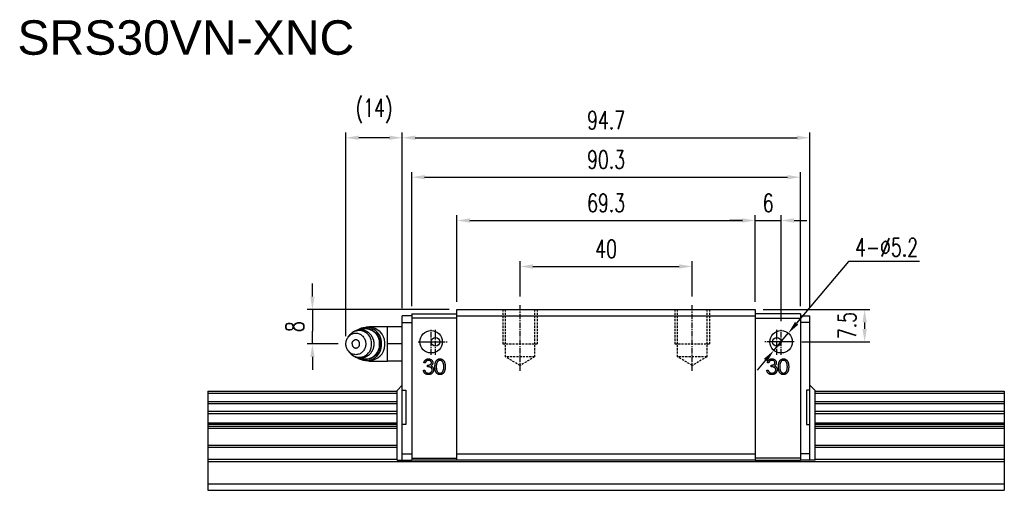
# Model space of a CAD drawing. Header units: millimetres. Extents: x 56 to 401, y 143 to 254.
# Tile 2 of 2: x 172 to 401, y 145 to 254. Entities that reach past the tile are written whole.
import ezdxf

# ---------------------------------------------------------------- set-up
doc = ezdxf.new("R2010")
doc.units = ezdxf.units.MM
doc.linetypes.add('CENTER', pattern=[2, 1.25, -0.25, 0.25, -0.25])
doc.linetypes.add('DASHED', pattern=[0.75, 0.5, -0.25])
for name, color, linetype in [('2', 7, 'Continuous'), ('DIM', 4, 'Continuous'), ('HID', 2, 'DASHED'), ('OUT', 3, 'Continuous'), ('中心線', 1, 'CENTER')]:
    doc.layers.add(name, color=color, linetype=linetype)
doc.styles.add('DIM-7', font='SIMPLEX.shx', dxfattribs={"width": 0.7, "bigfont": 'chineset.shx'})
doc.styles.get("Standard").update_dxf_attribs({"font": 'arial.ttf'})
doc.dimstyles.new('CNS', dxfattribs={"dimscale": 0.56, "dimtxt": 3.5, "dimasz": 2.5, "dimexe": 1, "dimexo": 1.5, "dimgap": 0.09, "dimtad": 0, "dimdsep": 46, "dimtxsty": 'DIM-7', "dimcen": 0.09, "dimclrd": 4, "dimclre": 4, "dimclrt": 4, "dimadec": 0, "dimazin": 0, "dimtfac": 1, "dimtix": 1, "dimtmove": 2, "dimatfit": 3, "dimfxl": 1, "dimtvp": 0.971429, "dimtolj": 1, "dimarcsym": 0})
doc.dimstyles.new('CNSx1 (指線專用)', dxfattribs={"dimscale": 0.56, "dimtxt": 3.5, "dimasz": 2.5, "dimexe": 1, "dimexo": 1.5, "dimgap": 1, "dimtad": 1, "dimtih": 1, "dimtoh": 1, "dimdsep": 46, "dimtxsty": 'DIM-7', "dimcen": 0.09, "dimclrd": 256, "dimclre": 256, "dimclrt": 4, "dimadec": 0, "dimazin": 0, "dimtfac": 1, "dimtix": 1, "dimtmove": 1, "dimatfit": 3, "dimfxl": 1, "dimtvp": 0.971429, "dimtolj": 1, "dimarcsym": 0})

# ---------------------------------------------------------------- blocks, each defined once
blk = doc.blocks.new('*D56')
at = {"layer": 'DEFPOINTS', "color": 0}
for p in [(343.18, 207.28), (273.88, 186.61), (343.18, 186.61)]:
    blk.add_point(p, dxfattribs=at)
at = {"layer": 'DIM', "color": 4, "lineweight": -2}
for p, q in [((273.88, 188.41), (273.88, 208.48)), ((343.18, 188.41), (343.18, 208.48)), ((276.88, 207.28), (340.18, 207.28))]:
    blk.add_line(p, q, dxfattribs=at)
at = {"layer": 'DIM', "color": 4}
for points in [[(276.88, 207.78), (276.88, 206.78), (273.88, 207.28)], [(340.18, 207.78), (340.18, 206.78), (343.18, 207.28)]]:
    blk.add_solid(points, dxfattribs=at)
at = {"layer": 'DIM', "color": 4, "insert": (308.53, 211.36), "char_height": 4.2, "attachment_point": 5, "style": 'DIM-7'}
blk.add_mtext('\\A1;69.3', dxfattribs=at)
blk = doc.blocks.new('*D57')
at = {"layer": 'DEFPOINTS', "color": 0}
for p in [(353.68, 217.34), (263.38, 185.61), (353.68, 185.61)]:
    blk.add_point(p, dxfattribs=at)
at = {"layer": 'DIM', "color": 4, "lineweight": -2}
for p, q in [((263.38, 187.41), (263.38, 218.54)), ((266.38, 217.34), (350.68, 217.34)), ((353.68, 187.41), (353.68, 218.54))]:
    blk.add_line(p, q, dxfattribs=at)
at = {"layer": 'DIM', "color": 4}
for points in [[(266.38, 217.84), (266.38, 216.84), (263.38, 217.34)], [(350.68, 217.84), (350.68, 216.84), (353.68, 217.34)]]:
    blk.add_solid(points, dxfattribs=at)
at = {"layer": 'DIM', "color": 4, "insert": (308.53, 221.42), "char_height": 4.2, "attachment_point": 5, "style": 'DIM-7'}
blk.add_mtext('\\A1;90.3', dxfattribs=at)
blk = doc.blocks.new('*D49')
at = {"layer": 'DEFPOINTS', "color": 0}
for p in [(355.88, 226.5), (261.18, 185.11), (355.88, 185.11)]:
    blk.add_point(p, dxfattribs=at)
at = {"layer": 'DIM', "color": 4, "lineweight": -2}
for p, q in [((261.18, 186.91), (261.18, 227.7)), ((264.18, 226.5), (352.88, 226.5)), ((355.88, 186.91), (355.88, 227.7))]:
    blk.add_line(p, q, dxfattribs=at)
at = {"layer": 'DIM', "color": 4}
for points in [[(264.18, 227), (264.18, 226), (261.18, 226.5)], [(352.88, 227), (352.88, 226), (355.88, 226.5)]]:
    blk.add_solid(points, dxfattribs=at)
at = {"layer": 'DIM', "color": 4, "insert": (308.53, 230.58), "char_height": 4.2, "attachment_point": 5, "style": 'DIM-7'}
blk.add_mtext('\\A1;94.7', dxfattribs=at)
blk = doc.blocks.new('*D58')
at = {"layer": 'DEFPOINTS', "color": 0}
for p in [(248.08, 226.5), (261.18, 185.11), (248.08, 178.61)]:
    blk.add_point(p, dxfattribs=at)
at = {"layer": 'DIM', "color": 4, "lineweight": -2}
for p, q in [((248.08, 180.41), (248.08, 227.7)), ((258.18, 226.5), (251.08, 226.5)), ((261.18, 186.91), (261.18, 227.7))]:
    blk.add_line(p, q, dxfattribs=at)
at = {"layer": 'DIM', "color": 4}
for points in [[(251.08, 227), (251.08, 226), (248.08, 226.5)], [(258.18, 227), (258.18, 226), (261.18, 226.5)]]:
    blk.add_solid(points, dxfattribs=at)
at = {"layer": 'DIM', "color": 4, "insert": (254.63, 232.72), "char_height": 4.2, "attachment_point": 5, "style": 'DIM-7'}
blk.add_mtext('\\A1;(14)', dxfattribs=at)
blk = doc.blocks.new('*D50')
at = {"layer": 'DEFPOINTS', "color": 0}
for p in [(273.88, 186.61), (240.31, 178.61), (248.08, 178.61)]:
    blk.add_point(p, dxfattribs=at)
at = {"layer": 'DIM', "color": 4, "lineweight": -2}
for p, q in [((240.31, 189.61), (240.31, 192.61)), ((272.08, 186.61), (239.11, 186.61)), ((240.31, 186.61), (240.31, 183.61)), ((240.31, 183.61), (240.31, 181.61)), ((240.31, 178.61), (240.31, 181.61)), ((246.28, 178.61), (239.11, 178.61)), ((240.31, 175.61), (240.31, 172.61))]:
    blk.add_line(p, q, dxfattribs=at)
at = {"layer": 'DIM', "color": 4}
for points in [[(239.81, 189.61), (240.81, 189.61), (240.31, 186.61)], [(239.81, 175.61), (240.81, 175.61), (240.31, 178.61)]]:
    blk.add_solid(points, dxfattribs=at)
at = {"layer": 'DIM', "color": 4, "insert": (236.23, 182.61), "char_height": 4.2, "attachment_point": 5, "rotation": 90, "style": 'DIM-7'}
blk.add_mtext('\\A1;8', dxfattribs=at)
blk = doc.blocks.new('*D59')
at = {"layer": 'DEFPOINTS', "color": 0}
for p in [(349.18, 207.28), (343.18, 186.61), (349.18, 182.11)]:
    blk.add_point(p, dxfattribs=at)
at = {"layer": 'DIM', "color": 4, "lineweight": -2}
for p, q in [((343.18, 188.41), (343.18, 208.48)), ((349.18, 183.91), (349.18, 208.48)), ((340.18, 207.28), (337.18, 207.28)), ((343.18, 207.28), (349.18, 207.28)), ((352.18, 207.28), (355.18, 207.28))]:
    blk.add_line(p, q, dxfattribs=at)
at = {"layer": 'DIM', "color": 4}
for points in [[(340.18, 207.78), (340.18, 206.78), (343.18, 207.28)], [(352.18, 207.78), (352.18, 206.78), (349.18, 207.28)]]:
    blk.add_solid(points, dxfattribs=at)
at = {"layer": 'DIM', "color": 4, "insert": (346.18, 211.36), "char_height": 4.2, "attachment_point": 5, "style": 'DIM-7'}
blk.add_mtext('\\A1;6', dxfattribs=at)
blk = doc.blocks.new('*D60')
at = {"layer": 'DEFPOINTS', "color": 0}
for p in [(343.18, 186.61), (352.18, 179.11), (368.59, 179.11)]:
    blk.add_point(p, dxfattribs=at)
at = {"layer": 'DIM', "color": 4, "lineweight": -2}
for p, q in [((344.98, 186.61), (369.79, 186.61)), ((368.59, 183.61), (368.59, 182.11)), ((353.98, 179.11), (369.79, 179.11))]:
    blk.add_line(p, q, dxfattribs=at)
at = {"layer": 'DIM', "color": 4}
for points in [[(368.09, 183.61), (369.09, 183.61), (368.59, 186.61)], [(368.09, 182.11), (369.09, 182.11), (368.59, 179.11)]]:
    blk.add_solid(points, dxfattribs=at)
at = {"layer": 'DIM', "color": 4, "insert": (364.51, 182.86), "char_height": 4.2, "attachment_point": 5, "rotation": 90, "style": 'DIM-7'}
blk.add_mtext('\\A1;7.5', dxfattribs=at)
blk = doc.blocks.new('*D55')
at = {"layer": 'DEFPOINTS', "color": 0}
for p in [(328.53, 196.6), (288.53, 187.81), (328.53, 187.81)]:
    blk.add_point(p, dxfattribs=at)
at = {"layer": 'DIM', "color": 4, "lineweight": -2}
for p, q in [((288.53, 189.61), (288.53, 197.8)), ((328.53, 189.61), (328.53, 197.8)), ((291.53, 196.6), (325.53, 196.6))]:
    blk.add_line(p, q, dxfattribs=at)
at = {"layer": 'DIM', "color": 4}
for points in [[(291.53, 197.1), (291.53, 196.1), (288.53, 196.6)], [(325.53, 197.1), (325.53, 196.1), (328.53, 196.6)]]:
    blk.add_solid(points, dxfattribs=at)
at = {"layer": 'DIM', "color": 4, "insert": (308.53, 200.68), "char_height": 4.2, "attachment_point": 5, "style": 'DIM-7'}
blk.add_mtext('\\A1;40', dxfattribs=at)
blk = doc.blocks.new('*D61')
at = {"color": 4, "lineweight": -2}
for p, q in [((364.85, 197.75), (352.79, 183.4)), ((381.31, 197.75), (364.85, 197.75)), ((347.51, 177.12), (350.85, 181.1)), ((345.58, 174.83), (343.65, 172.53))]:
    blk.add_line(p, q, dxfattribs=at)
at = {"color": 4}
for points in [[(352.4, 183.72), (353.17, 183.08), (350.85, 181.1)], [(345.19, 175.15), (345.96, 174.51), (347.51, 177.12)]]:
    blk.add_solid(points, dxfattribs=at)
at = {"layer": 'DEFPOINTS', "color": 0}
for p in [(350.85, 181.1), (347.51, 177.12)]:
    blk.add_point(p, dxfattribs=at)
at = {"color": 4, "insert": (373.68, 201.05), "char_height": 4.2, "attachment_point": 5, "style": 'DIM-7'}
blk.add_mtext('\\A1;4-∅5.2', dxfattribs=at)

msp = doc.modelspace()

# ---------------------------------------------------------------- linework, layer by layer
at = {"layer": '2', "color": 3, "linetype": 'Continuous'}
for p, q in [((263.381, 185.613), (263.381, 151.612)), ((263.381, 185.613), (273.881, 185.613)), ((353.681, 185.613), (343.181, 185.613)), ((353.681, 185.613), (353.681, 151.612)), ((263.381, 185.113), (261.181, 185.113)), ((261.181, 183.738), (261.181, 185.113)), ((261.181, 167.863), (261.181, 183.738)), ((261.181, 183.572), (263.381, 183.572)), ((273.881, 184.613), (263.381, 184.613)), ((343.181, 184.613), (353.681, 184.613)), ((353.681, 185.113), (355.881, 185.113)), ((355.881, 183.572), (353.681, 183.572)), ((355.881, 183.738), (355.881, 185.113)), ((355.881, 167.863), (355.881, 183.738)), ((259.981, 167.813), (261.181, 169.013)), ((259.981, 151.613), (259.981, 167.813)), ((261.181, 159.863), (261.181, 167.863)), ((261.181, 167.863), (261.981, 167.863)), ((261.981, 167.863), (261.981, 159.863)), ((355.881, 167.863), (355.081, 167.863)), ((355.081, 167.863), (355.081, 159.863)), ((357.081, 167.813), (355.881, 169.013)), ((355.881, 159.863), (355.881, 167.863)), ((357.081, 151.613), (357.081, 167.813)), ((261.181, 151.613), (261.181, 159.863)), ((261.981, 159.863), (261.181, 159.863)), ((355.081, 159.863), (355.881, 159.863)), ((355.881, 151.613), (355.881, 159.863)), ((259.981, 151.613), (263.381, 151.613)), ((261.181, 153.113), (263.381, 153.113)), ((263.381, 152.112), (273.881, 152.112)), ((273.881, 151.612), (263.381, 151.612)), ((353.681, 152.112), (343.181, 152.112)), ((343.181, 151.612), (353.681, 151.612)), ((355.881, 153.113), (353.681, 153.113)), ((357.081, 151.613), (353.681, 151.613))]:
    msp.add_line(p, q, dxfattribs=at)
at = {"layer": 'HID', "color": 6}
for p, q in [((284.531, 186.613), (284.531, 178.613)), ((292.531, 186.613), (292.531, 178.613)), ((324.531, 186.613), (324.531, 178.613)), ((332.531, 186.613), (332.531, 178.613)), ((284.531, 178.613), (292.531, 178.613)), ((324.531, 178.613), (332.531, 178.613))]:
    msp.add_line(p, q, dxfattribs=at)
at = {"layer": 'HID'}
for p, q in [((285.131, 175.613), (285.131, 186.613)), ((291.931, 186.613), (291.931, 175.613)), ((325.131, 175.613), (325.131, 186.613)), ((331.931, 186.613), (331.931, 175.613)), ((288.531, 173.57), (285.131, 175.613)), ((291.931, 175.613), (285.131, 175.613)), ((291.931, 175.613), (288.531, 173.57)), ((328.531, 173.57), (325.131, 175.613)), ((331.931, 175.613), (325.131, 175.613)), ((331.931, 175.613), (328.531, 173.57))]:
    msp.add_line(p, q, dxfattribs=at)
at = {"layer": 'OUT'}
for p, q in [((273.881, 186.613), (343.181, 186.613)), ((273.881, 151.613), (273.881, 186.613)), ((343.181, 186.613), (343.181, 151.613)), ((343.181, 185.063), (273.881, 185.063)), ((253.549, 182.488), (252.784, 182.488)), ((257.781, 182.613), (253.839, 182.613)), ((253.839, 182.613), (253.839, 182.475)), ((261.181, 182.613), (257.781, 182.613)), ((257.781, 180.787), (257.781, 182.613)), ((257.781, 178.849), (257.781, 180.787)), ((248.947, 180.635), (248.628, 180.226)), ((257.781, 176.792), (257.781, 178.849)), ((261.181, 178.613), (257.781, 178.613)), ((248.628, 176.999), (248.947, 176.59)), ((248.947, 176.59), (248.941, 176.598)), ((257.781, 174.613), (257.781, 176.792)), ((252.784, 174.738), (253.549, 174.738)), ((253.839, 174.75), (253.839, 174.613)), ((253.839, 174.613), (257.781, 174.613)), ((257.781, 174.618), (257.781, 174.736)), ((261.181, 174.613), (257.781, 174.613)), ((216.031, 167.613), (259.981, 167.613)), ((216.031, 167.613), (216.031, 144.613)), ((216.031, 167.613), (224.697, 167.613)), ((216.031, 167.206), (259.981, 167.206)), ((357.081, 167.613), (401.031, 167.613)), ((357.081, 167.613), (401.031, 167.613)), ((357.081, 167.206), (401.031, 167.206)), ((401.031, 167.613), (401.031, 144.613)), ((216.031, 165.252), (259.981, 165.252)), ((216.031, 164.761), (259.981, 164.761)), ((357.081, 165.252), (401.031, 165.252)), ((357.081, 164.761), (401.031, 164.761)), ((216.031, 162.964), (259.981, 162.964)), ((216.031, 162.473), (259.981, 162.473)), ((357.081, 162.964), (401.031, 162.964)), ((357.081, 162.473), (401.031, 162.473)), ((216.031, 160.281), (259.981, 160.281)), ((357.081, 160.281), (401.031, 160.281)), ((216.031, 159.973), (259.981, 159.973)), ((216.031, 159.519), (259.981, 159.519)), ((216.031, 159.025), (259.981, 159.025)), ((357.081, 159.973), (401.031, 159.973)), ((357.081, 159.519), (401.031, 159.519)), ((357.081, 159.025), (401.031, 159.025)), ((216.031, 155.102), (259.981, 155.102)), ((216.031, 154.607), (259.981, 154.607)), ((357.081, 155.102), (401.031, 155.102)), ((357.081, 154.607), (401.031, 154.607)), ((216.031, 151.818), (259.981, 151.818)), ((216.031, 151.323), (401.031, 151.323)), ((273.881, 153.113), (343.181, 153.113)), ((343.181, 151.613), (273.881, 151.613)), ((357.081, 151.818), (401.031, 151.818)), ((392.366, 151.323), (401.031, 151.323)), ((216.031, 146.113), (401.031, 146.113)), ((216.031, 144.613), (401.031, 144.613)), ((216.031, 144.613), (224.697, 144.613)), ((392.366, 146.113), (401.031, 146.113)), ((392.366, 144.613), (401.031, 144.613))]:
    msp.add_line(p, q, dxfattribs=at)
at = {"layer": 'OUT', "linetype": 'Continuous', "lineweight": 25}
for p, q in [((266.522, 174.255), (266.208, 174.255)), ((346.322, 174.255), (346.008, 174.255)), ((266.074, 172.505), (266.388, 172.505)), ((267.061, 173.313), (267.061, 173.671)), ((345.874, 172.505), (346.188, 172.505)), ((346.861, 173.313), (346.861, 173.671))]:
    msp.add_line(p, q, dxfattribs=at)
at = {"layer": 'OUT', "flags": 128}
for points in [[(248.082, 178.613), (248.091, 178.83), (248.117, 179.047), (248.161, 179.26), (248.222, 179.468), (248.299, 179.669), (248.392, 179.863), (248.5, 180.046), (248.623, 180.219), (248.759, 180.38), (248.907, 180.528), (249.067, 180.66), (249.237, 180.778), (249.416, 180.878), (249.602, 180.962), (249.794, 181.027), (249.991, 181.075), (250.191, 181.103), (250.392, 181.113), (250.593, 181.103), (250.793, 181.075), (250.99, 181.027), (251.182, 180.962), (251.368, 180.878), (251.547, 180.778), (251.717, 180.66), (251.877, 180.528), (252.025, 180.38), (252.161, 180.219), (252.284, 180.046), (252.392, 179.863), (252.485, 179.669), (252.562, 179.468), (252.623, 179.26), (252.667, 179.047), (252.693, 178.83), (252.702, 178.613), (252.693, 178.395), (252.667, 178.178), (252.623, 177.965), (252.562, 177.757), (252.485, 177.556), (252.392, 177.363), (252.284, 177.179), (252.161, 177.006), (252.025, 176.845), (251.877, 176.697), (251.717, 176.565), (251.547, 176.447), (251.368, 176.347), (251.182, 176.263), (250.99, 176.198), (250.793, 176.15), (250.593, 176.122), (250.392, 176.113), (250.191, 176.122), (249.991, 176.15), (249.794, 176.198), (249.602, 176.263), (249.416, 176.347), (249.237, 176.447), (249.067, 176.565), (248.907, 176.697), (248.759, 176.845), (248.623, 177.006), (248.5, 177.179), (248.392, 177.363), (248.299, 177.556), (248.222, 177.757), (248.161, 177.965), (248.117, 178.178), (248.091, 178.395), (248.082, 178.613)], [(251.194, 181.857), (251.337, 181.929), (251.562, 182.026), (251.792, 182.105), (252.027, 182.166), (252.266, 182.209), (252.507, 182.232), (252.749, 182.237), (252.99, 182.223), (253.23, 182.19), (253.467, 182.138), (253.7, 182.068), (253.928, 181.98), (254.149, 181.874), (254.363, 181.752), (254.568, 181.613), (254.763, 181.458), (254.947, 181.289), (255.12, 181.105), (255.279, 180.909), (255.426, 180.701), (255.558, 180.481), (255.675, 180.252), (255.776, 180.015), (255.862, 179.77), (255.931, 179.519), (255.983, 179.263), (256.018, 179.004), (256.035, 178.743), (256.035, 178.482), (256.018, 178.221), (255.983, 177.962), (255.931, 177.706), (255.862, 177.455), (255.776, 177.21), (255.675, 176.973), (255.558, 176.744), (255.426, 176.524), (255.279, 176.316), (255.12, 176.12), (254.947, 175.936), (254.763, 175.767), (254.568, 175.612), (254.363, 175.473), (254.149, 175.351), (253.928, 175.245), (253.7, 175.157), (253.467, 175.087), (253.23, 175.035), (252.99, 175.002), (252.749, 174.988), (252.507, 174.993), (252.266, 175.016), (252.027, 175.059), (251.792, 175.12), (251.562, 175.199), (251.337, 175.296), (251.188, 175.371)]]:
    msp.add_lwpolyline(points, dxfattribs=at)
at = {"layer": 'OUT', "linetype": 'Continuous', "lineweight": 25}
for centre, radius in [((267.881, 179.113), 2.6), ((349.181, 179.113), 2.6), ((268.881, 179.113), 1), ((348.181, 179.113), 1)]:
    msp.add_circle(centre, radius, dxfattribs=at)
at = {"layer": 'OUT'}
for centre, radius, start, end in [((251.186, 178.833), 2.874, 355.59669, 141.18117), ((252.794, 178.863), 3.578, 355.98145, 125.24992), ((252.659, 178.812), 3.269, 356.50633, 110.75509), ((253.839, 180.613), 2, 90, 110.36413), ((253.415, 178.784), 3.706, 1.94704, 87.92406), ((251.186, 178.392), 2.874, 218.81883, 4.40331), ((252.794, 178.362), 3.578, 234.67865, 4.01952), ((252.65, 178.426), 3.277, 249.445, 3.25566), ((253.415, 178.441), 3.706, 272.07594, 358.05296), ((253.839, 176.613), 2, 249.63587, 270)]:
    msp.add_arc(centre, radius, start, end, dxfattribs=at)
for points, knots in [([(254.642, 178.613), (254.641, 178.691), (254.639, 178.803), (254.624, 178.967), (254.606, 179.109), (254.577, 179.277), (254.536, 179.452), (254.483, 179.633), (254.417, 179.818), (254.338, 180.002), (254.246, 180.186), (254.141, 180.365), (254.023, 180.54), (253.892, 180.709), (253.75, 180.87), (253.595, 181.023), (253.429, 181.166), (253.253, 181.297), (253.068, 181.417), (252.873, 181.525), (252.67, 181.618), (252.461, 181.698), (252.245, 181.763), (252.024, 181.812), (251.799, 181.846), (251.572, 181.863), (251.343, 181.864), (251.113, 181.847), (250.883, 181.814), (250.656, 181.764), (250.432, 181.697), (250.211, 181.612), (249.996, 181.511), (249.788, 181.393), (249.594, 181.263), (249.416, 181.123), (249.252, 180.977), (249.101, 180.819), (248.999, 180.704), (248.951, 180.639), (248.946, 180.633)], [0, 0, 0, 0, 0.0296876, 0.041938, 0.0622601, 0.0834256, 0.1061814, 0.1299801, 0.154599, 0.1798603, 0.2056368, 0.2318337, 0.2583793, 0.2852186, 0.3123085, 0.3396154, 0.3671127, 0.3947799, 0.4226009, 0.4505638, 0.47866, 0.5068837, 0.5352321, 0.5637043, 0.5923018, 0.6210284, 0.6498893, 0.6788923, 0.7080448, 0.7373584, 0.766847, 0.7965272, 0.8264189, 0.8565459, 0.8869372, 0.9144676, 0.942017, 0.9695789, 0.9971458, 1, 1, 1, 1]), ([(248.942, 176.6), (248.963, 176.572), (249.027, 176.487), (249.147, 176.355), (249.301, 176.202), (249.467, 176.059), (249.643, 175.928), (249.829, 175.808), (250.023, 175.7), (250.226, 175.607), (250.436, 175.527), (250.651, 175.462), (250.872, 175.413), (251.097, 175.379), (251.324, 175.362), (251.554, 175.361), (251.784, 175.378), (252.013, 175.411), (252.24, 175.461), (252.465, 175.528), (252.685, 175.613), (252.9, 175.714), (253.108, 175.832), (253.302, 175.962), (253.481, 176.102), (253.644, 176.248), (253.797, 176.405), (253.938, 176.572), (254.069, 176.749), (254.186, 176.933), (254.291, 177.125), (254.383, 177.323), (254.461, 177.525), (254.524, 177.727), (254.572, 177.925), (254.605, 178.103), (254.625, 178.26), (254.639, 178.425), (254.641, 178.542), (254.642, 178.613)], [0, 0, 0, 0, 0.0129896, 0.0400504, 0.0673279, 0.0947956, 0.1224331, 0.1502242, 0.178157, 0.2062229, 0.2344164, 0.2627342, 0.2911758, 0.3197426, 0.3484382, 0.3772681, 0.4062399, 0.4353611, 0.4646431, 0.4941, 0.5237483, 0.5536079, 0.5837025, 0.6140611, 0.6415619, 0.6690816, 0.6966139, 0.7241512, 0.7516818, 0.7791878, 0.8066405, 0.833992, 0.8611558, 0.887955, 0.9139574, 0.9377272, 0.9559891, 0.97342, 1, 1, 1, 1]), ([(249.507, 178.613), (249.508, 178.657), (249.511, 178.72), (249.526, 178.813), (249.546, 178.896), (249.58, 178.993), (249.628, 179.093), (249.676, 179.174), (249.712, 179.217), (249.723, 179.23)], [0, 0, 0, 0, 0.1988684, 0.2831425, 0.4256606, 0.5792324, 0.7471497, 0.9242917, 1, 1, 1, 1]), ([(249.507, 178.613), (249.508, 178.568), (249.511, 178.505), (249.526, 178.412), (249.546, 178.329), (249.58, 178.232), (249.628, 178.132), (249.676, 178.051), (249.712, 178.008), (249.723, 177.995)], [0, 0, 0, 0, 0.1988684, 0.2831425, 0.4256606, 0.5792324, 0.7471497, 0.9242917, 1, 1, 1, 1]), ([(249.722, 177.994), (249.723, 177.992), (249.754, 177.945), (249.832, 177.872), (249.954, 177.779), (250.089, 177.712), (250.234, 177.669), (250.382, 177.654), (250.531, 177.666), (250.675, 177.704), (250.813, 177.769), (250.937, 177.857), (251.047, 177.967), (251.138, 178.095), (251.207, 178.238), (251.261, 178.411), (251.269, 178.539), (251.273, 178.613)], [0, 0, 0, 0, 0.0036289, 0.0738847, 0.1421605, 0.2124163, 0.2806921, 0.3509479, 0.4192237, 0.4894795, 0.5577554, 0.6280112, 0.696287, 0.7665428, 0.8348186, 0.9050744, 1, 1, 1, 1]), ([(251.273, 178.613), (251.27, 178.68), (251.263, 178.8), (251.214, 178.967), (251.148, 179.111), (251.06, 179.242), (250.953, 179.354), (250.83, 179.446), (250.695, 179.513), (250.55, 179.556), (250.402, 179.571), (250.253, 179.559), (250.109, 179.521), (249.971, 179.456), (249.848, 179.367), (249.764, 179.29), (249.729, 179.239), (249.723, 179.23)], [0, 0, 0, 0, 0.0866631, 0.1549294, 0.2251754, 0.2934417, 0.3636877, 0.4319539, 0.5021999, 0.5704662, 0.6407122, 0.7089785, 0.7792245, 0.8474908, 0.9177368, 0.986003, 1, 1, 1, 1]), ([(257.126, 178.613), (257.126, 178.662), (257.125, 178.761), (257.121, 178.86), (257.119, 178.91)], [0, 0, 0, 0, 0.4996785, 1, 1, 1, 1]), ([(257.119, 178.315), (257.121, 178.365), (257.125, 178.464), (257.126, 178.563), (257.126, 178.613)], [0, 0, 0, 0, 0.5003214, 1, 1, 1, 1])]:
    msp.add_open_spline(points, degree=3, knots=knots, dxfattribs=at)
at = {"layer": 'OUT', "linetype": 'Continuous', "lineweight": 25}
for points, knots in [([(266.208, 174.255), (266.217, 174.29), (266.233, 174.359), (266.268, 174.457), (266.306, 174.55), (266.351, 174.637), (266.401, 174.717), (266.458, 174.791), (266.519, 174.859), (266.587, 174.92), (266.658, 174.975), (266.733, 175.022), (266.811, 175.062), (266.893, 175.096), (266.978, 175.121), (267.066, 175.139), (267.157, 175.151), (267.219, 175.152), (267.25, 175.152)], [0, 0, 0, 0, 0.07262535, 0.14197661, 0.20898493, 0.27395687, 0.33688935, 0.39874495, 0.46011589, 0.52082492, 0.58099446, 0.64015193, 0.69862245, 0.75727108, 0.81642669, 0.87625405, 0.93716529, 1, 1, 1, 1]), ([(267.254, 174.793), (267.214, 174.792), (267.137, 174.789), (267.024, 174.765), (266.92, 174.727), (266.84, 174.682), (266.781, 174.637), (266.739, 174.598), (266.698, 174.555), (266.66, 174.504), (266.622, 174.45), (266.587, 174.39), (266.553, 174.325), (266.533, 174.279), (266.522, 174.255)], [0, 0, 0, 0, 0.1227119, 0.239685, 0.3518159, 0.4637661, 0.5208178, 0.5794483, 0.6406041, 0.7052975, 0.7736339, 0.8446694, 0.9200565, 1, 1, 1, 1]), ([(267.061, 173.671), (267.104, 173.672), (267.189, 173.674), (267.313, 173.691), (267.431, 173.715), (267.542, 173.752), (267.642, 173.795), (267.73, 173.845), (267.802, 173.9), (267.86, 173.962), (267.904, 174.028), (267.936, 174.097), (267.954, 174.17), (267.957, 174.219), (267.958, 174.244)], [0, 0, 0, 0, 0.1101656, 0.2157873, 0.3180274, 0.417574, 0.5116505, 0.5961621, 0.6729345, 0.7436696, 0.810677, 0.874059, 0.9366963, 1, 1, 1, 1]), ([(267.25, 175.152), (267.296, 175.151), (267.386, 175.148), (267.519, 175.123), (267.647, 175.084), (267.769, 175.029), (267.882, 174.962), (267.983, 174.882), (268.07, 174.791), (268.143, 174.69), (268.2, 174.583), (268.242, 174.472), (268.267, 174.358), (268.271, 174.281), (268.272, 174.243)], [0, 0, 0, 0, 0.0902542, 0.1785398, 0.266093, 0.354631, 0.4418862, 0.5257469, 0.6081136, 0.6901973, 0.7708215, 0.8483262, 0.9240117, 1, 1, 1, 1]), ([(267.958, 174.244), (267.958, 174.263), (267.957, 174.299), (267.947, 174.352), (267.931, 174.404), (267.91, 174.453), (267.881, 174.501), (267.846, 174.546), (267.805, 174.59), (267.758, 174.631), (267.708, 174.669), (267.653, 174.702), (267.594, 174.731), (267.533, 174.754), (267.468, 174.771), (267.399, 174.784), (267.328, 174.792), (267.279, 174.793), (267.254, 174.793)], [0, 0, 0, 0, 0.0552745, 0.1099661, 0.1632474, 0.2180762, 0.2733009, 0.3309093, 0.3909945, 0.454176, 0.5188615, 0.5833105, 0.6485167, 0.7150309, 0.7825021, 0.8523227, 0.9249285, 1, 1, 1, 1]), ([(268.272, 174.243), (268.271, 174.206), (268.269, 174.133), (268.25, 174.028), (268.217, 173.928), (268.172, 173.834), (268.114, 173.746), (268.043, 173.665), (267.959, 173.589), (267.896, 173.545), (267.864, 173.523)], [0, 0, 0, 0, 0.1280675, 0.2506083, 0.3706302, 0.4900722, 0.6103748, 0.7343131, 0.8632165, 1, 1, 1, 1]), ([(268.766, 173.311), (268.766, 173.367), (268.767, 173.476), (268.774, 173.635), (268.786, 173.784), (268.802, 173.923), (268.822, 174.052), (268.848, 174.172), (268.878, 174.281), (268.912, 174.382), (268.951, 174.474), (268.994, 174.561), (269.041, 174.641), (269.091, 174.716), (269.146, 174.785), (269.203, 174.849), (269.265, 174.906), (269.331, 174.957), (269.4, 175.003), (269.47, 175.043), (269.543, 175.077), (269.618, 175.104), (269.695, 175.126), (269.773, 175.141), (269.854, 175.151), (269.909, 175.152), (269.936, 175.152)], [0, 0, 0, 0, 0.0685946, 0.133246, 0.1943126, 0.2512792, 0.3045134, 0.3542349, 0.4004806, 0.4434108, 0.4840149, 0.5232523, 0.5610424, 0.5979002, 0.6335185, 0.6683144, 0.7024957, 0.7366854, 0.7702932, 0.8034373, 0.835913, 0.8684602, 0.9008465, 0.9334665, 0.9662576, 1, 1, 1, 1]), ([(269.947, 174.793), (269.908, 174.791), (269.83, 174.787), (269.716, 174.758), (269.606, 174.708), (269.519, 174.654), (269.452, 174.601), (269.405, 174.556), (269.361, 174.506), (269.32, 174.452), (269.282, 174.393), (269.247, 174.33), (269.216, 174.262), (269.187, 174.19), (269.161, 174.11), (269.14, 174.023), (269.12, 173.926), (269.107, 173.82), (269.094, 173.706), (269.087, 173.583), (269.08, 173.451), (269.08, 173.36), (269.08, 173.313)], [0, 0, 0, 0, 0.06038662, 0.12088325, 0.18275462, 0.24781103, 0.2812991, 0.31508762, 0.3497024, 0.38485658, 0.4209662, 0.45851119, 0.49717472, 0.53760205, 0.58050302, 0.62746754, 0.67838821, 0.73398322, 0.7937467, 0.85771367, 0.92669786, 1, 1, 1, 1]), ([(269.936, 175.152), (269.964, 175.152), (270.019, 175.151), (270.101, 175.141), (270.181, 175.126), (270.259, 175.104), (270.335, 175.077), (270.409, 175.043), (270.481, 175.003), (270.55, 174.957), (270.618, 174.905), (270.681, 174.846), (270.741, 174.781), (270.797, 174.71), (270.85, 174.633), (270.899, 174.55), (270.943, 174.461), (270.986, 174.365), (271.023, 174.262), (271.056, 174.151), (271.083, 174.032), (271.106, 173.904), (271.123, 173.768), (271.136, 173.623), (271.142, 173.47), (271.144, 173.365), (271.144, 173.311)], [0, 0, 0, 0, 0.0337881, 0.0671939, 0.0998624, 0.1325666, 0.1651512, 0.1979132, 0.231319, 0.2650833, 0.2992553, 0.3343986, 0.3699428, 0.4062836, 0.4440638, 0.4829977, 0.5233544, 0.5655366, 0.6096129, 0.6563908, 0.7058855, 0.7583245, 0.8138318, 0.8727946, 0.9347222, 1, 1, 1, 1]), ([(270.83, 173.313), (270.83, 173.355), (270.828, 173.437), (270.824, 173.557), (270.814, 173.672), (270.802, 173.781), (270.784, 173.884), (270.766, 173.981), (270.741, 174.072), (270.714, 174.158), (270.683, 174.238), (270.649, 174.312), (270.613, 174.38), (270.573, 174.444), (270.531, 174.502), (270.486, 174.553), (270.438, 174.6), (270.371, 174.654), (270.284, 174.708), (270.175, 174.758), (270.061, 174.787), (269.985, 174.791), (269.947, 174.793)], [0, 0, 0, 0, 0.0656812, 0.1284865, 0.1881751, 0.2451061, 0.2994484, 0.3508229, 0.3999417, 0.4466717, 0.4912545, 0.5333763, 0.5738528, 0.6125263, 0.6495971, 0.685532, 0.7201058, 0.7538377, 0.8189254, 0.8804935, 0.9403113, 1, 1, 1, 1]), ([(346.008, 174.255), (346.017, 174.29), (346.033, 174.359), (346.068, 174.457), (346.106, 174.55), (346.151, 174.637), (346.201, 174.717), (346.258, 174.791), (346.319, 174.859), (346.387, 174.92), (346.458, 174.975), (346.533, 175.022), (346.611, 175.062), (346.693, 175.096), (346.778, 175.121), (346.866, 175.139), (346.957, 175.151), (347.019, 175.152), (347.05, 175.152)], [0, 0, 0, 0, 0.07262535, 0.14197661, 0.20898493, 0.27395687, 0.33688935, 0.39874495, 0.46011589, 0.52082492, 0.58099446, 0.64015193, 0.69862245, 0.75727108, 0.81642669, 0.87625405, 0.93716529, 1, 1, 1, 1]), ([(347.054, 174.793), (347.014, 174.792), (346.937, 174.789), (346.824, 174.765), (346.72, 174.727), (346.64, 174.682), (346.581, 174.637), (346.539, 174.598), (346.498, 174.555), (346.46, 174.504), (346.422, 174.45), (346.387, 174.39), (346.353, 174.325), (346.333, 174.279), (346.322, 174.255)], [0, 0, 0, 0, 0.1227119, 0.239685, 0.3518159, 0.4637661, 0.5208178, 0.5794483, 0.6406041, 0.7052975, 0.7736339, 0.8446694, 0.9200565, 1, 1, 1, 1]), ([(346.861, 173.671), (346.904, 173.672), (346.989, 173.674), (347.113, 173.691), (347.231, 173.715), (347.342, 173.752), (347.442, 173.795), (347.53, 173.845), (347.602, 173.9), (347.66, 173.962), (347.704, 174.028), (347.736, 174.097), (347.754, 174.17), (347.757, 174.219), (347.758, 174.244)], [0, 0, 0, 0, 0.1101656, 0.2157873, 0.3180274, 0.417574, 0.5116505, 0.5961621, 0.6729345, 0.7436696, 0.810677, 0.874059, 0.9366963, 1, 1, 1, 1]), ([(347.05, 175.152), (347.096, 175.151), (347.186, 175.148), (347.319, 175.123), (347.447, 175.084), (347.569, 175.029), (347.682, 174.962), (347.783, 174.882), (347.87, 174.791), (347.943, 174.69), (348, 174.583), (348.042, 174.472), (348.067, 174.358), (348.071, 174.281), (348.072, 174.243)], [0, 0, 0, 0, 0.0902542, 0.1785398, 0.266093, 0.354631, 0.4418862, 0.5257469, 0.6081136, 0.6901973, 0.7708215, 0.8483262, 0.9240117, 1, 1, 1, 1]), ([(347.758, 174.244), (347.758, 174.263), (347.757, 174.299), (347.747, 174.352), (347.731, 174.404), (347.71, 174.453), (347.681, 174.501), (347.646, 174.546), (347.605, 174.59), (347.558, 174.631), (347.508, 174.669), (347.453, 174.702), (347.394, 174.731), (347.333, 174.754), (347.268, 174.771), (347.199, 174.784), (347.128, 174.792), (347.079, 174.793), (347.054, 174.793)], [0, 0, 0, 0, 0.0552745, 0.1099661, 0.1632474, 0.2180762, 0.2733009, 0.3309093, 0.3909945, 0.454176, 0.5188615, 0.5833105, 0.6485167, 0.7150309, 0.7825021, 0.8523227, 0.9249285, 1, 1, 1, 1]), ([(348.072, 174.243), (348.071, 174.206), (348.069, 174.133), (348.05, 174.028), (348.017, 173.928), (347.972, 173.834), (347.914, 173.746), (347.843, 173.665), (347.759, 173.589), (347.696, 173.545), (347.664, 173.523)], [0, 0, 0, 0, 0.1280675, 0.2506083, 0.3706302, 0.4900722, 0.6103748, 0.7343131, 0.8632165, 1, 1, 1, 1]), ([(348.566, 173.311), (348.566, 173.367), (348.567, 173.476), (348.574, 173.635), (348.586, 173.784), (348.602, 173.923), (348.622, 174.052), (348.648, 174.172), (348.678, 174.281), (348.712, 174.382), (348.751, 174.474), (348.794, 174.561), (348.841, 174.641), (348.891, 174.716), (348.946, 174.785), (349.003, 174.849), (349.065, 174.906), (349.131, 174.957), (349.2, 175.003), (349.27, 175.043), (349.343, 175.077), (349.418, 175.104), (349.495, 175.126), (349.573, 175.141), (349.654, 175.151), (349.709, 175.152), (349.736, 175.152)], [0, 0, 0, 0, 0.0685946, 0.133246, 0.1943126, 0.2512792, 0.3045134, 0.3542349, 0.4004806, 0.4434108, 0.4840149, 0.5232523, 0.5610424, 0.5979002, 0.6335185, 0.6683144, 0.7024957, 0.7366854, 0.7702932, 0.8034373, 0.835913, 0.8684602, 0.9008465, 0.9334665, 0.9662576, 1, 1, 1, 1]), ([(349.747, 174.793), (349.708, 174.791), (349.63, 174.787), (349.516, 174.758), (349.406, 174.708), (349.319, 174.654), (349.252, 174.601), (349.205, 174.556), (349.161, 174.506), (349.12, 174.452), (349.082, 174.393), (349.047, 174.33), (349.016, 174.262), (348.987, 174.19), (348.961, 174.11), (348.94, 174.023), (348.92, 173.926), (348.907, 173.82), (348.894, 173.706), (348.887, 173.583), (348.88, 173.451), (348.88, 173.36), (348.88, 173.313)], [0, 0, 0, 0, 0.06038662, 0.12088325, 0.18275462, 0.24781103, 0.2812991, 0.31508762, 0.3497024, 0.38485658, 0.4209662, 0.45851119, 0.49717472, 0.53760205, 0.58050302, 0.62746754, 0.67838821, 0.73398322, 0.7937467, 0.85771367, 0.92669786, 1, 1, 1, 1]), ([(349.736, 175.152), (349.764, 175.152), (349.819, 175.151), (349.901, 175.141), (349.981, 175.126), (350.059, 175.104), (350.135, 175.077), (350.209, 175.043), (350.281, 175.003), (350.35, 174.957), (350.418, 174.905), (350.481, 174.846), (350.541, 174.781), (350.597, 174.71), (350.65, 174.633), (350.699, 174.55), (350.743, 174.461), (350.786, 174.365), (350.823, 174.262), (350.856, 174.151), (350.883, 174.032), (350.906, 173.904), (350.923, 173.768), (350.936, 173.623), (350.942, 173.47), (350.944, 173.365), (350.944, 173.311)], [0, 0, 0, 0, 0.0337881, 0.0671939, 0.0998624, 0.1325666, 0.1651512, 0.1979132, 0.231319, 0.2650833, 0.2992553, 0.3343986, 0.3699428, 0.4062836, 0.4440638, 0.4829977, 0.5233544, 0.5655366, 0.6096129, 0.6563908, 0.7058855, 0.7583245, 0.8138318, 0.8727946, 0.9347222, 1, 1, 1, 1]), ([(350.63, 173.313), (350.63, 173.355), (350.628, 173.437), (350.624, 173.557), (350.614, 173.672), (350.602, 173.781), (350.584, 173.884), (350.566, 173.981), (350.541, 174.072), (350.514, 174.158), (350.483, 174.238), (350.449, 174.312), (350.413, 174.38), (350.373, 174.444), (350.331, 174.502), (350.286, 174.553), (350.238, 174.6), (350.171, 174.654), (350.084, 174.708), (349.975, 174.758), (349.861, 174.787), (349.785, 174.791), (349.747, 174.793)], [0, 0, 0, 0, 0.0656812, 0.1284865, 0.1881751, 0.2451061, 0.2994484, 0.3508229, 0.3999417, 0.4466717, 0.4912545, 0.5333763, 0.5738528, 0.6125263, 0.6495971, 0.685532, 0.7201058, 0.7538377, 0.8189254, 0.8804935, 0.9403113, 1, 1, 1, 1]), ([(267.241, 171.473), (267.204, 171.474), (267.13, 171.475), (267.022, 171.487), (266.918, 171.508), (266.82, 171.537), (266.726, 171.573), (266.637, 171.619), (266.553, 171.672), (266.474, 171.734), (266.4, 171.803), (266.333, 171.881), (266.272, 171.966), (266.219, 172.059), (266.172, 172.159), (266.132, 172.268), (266.098, 172.383), (266.082, 172.464), (266.074, 172.505)], [0, 0, 0, 0, 0.0655412, 0.1289632, 0.1903771, 0.2500924, 0.3085484, 0.366398, 0.4245422, 0.48317, 0.5422434, 0.6017394, 0.662506, 0.7248555, 0.7891278, 0.8563464, 0.9262952, 1, 1, 1, 1]), ([(266.388, 172.505), (266.396, 172.478), (266.412, 172.425), (266.439, 172.35), (266.47, 172.281), (266.503, 172.217), (266.538, 172.159), (266.577, 172.108), (266.617, 172.061), (266.647, 172.034), (266.662, 172.021)], [0, 0, 0, 0, 0.1497704, 0.2913164, 0.4259664, 0.5521596, 0.6715274, 0.7861216, 0.8953251, 1, 1, 1, 1]), ([(266.662, 172.021), (266.681, 172.006), (266.721, 171.976), (266.784, 171.937), (266.851, 171.904), (266.923, 171.878), (266.998, 171.857), (267.078, 171.843), (267.161, 171.833), (267.218, 171.832), (267.247, 171.832)], [0, 0, 0, 0, 0.1182713, 0.2361775, 0.3556629, 0.4759042, 0.6001273, 0.7286081, 0.8613135, 1, 1, 1, 1]), ([(268.138, 172.572), (268.136, 172.605), (268.133, 172.67), (268.11, 172.766), (268.072, 172.858), (268.018, 172.945), (267.953, 173.026), (267.876, 173.098), (267.788, 173.157), (267.707, 173.198), (267.635, 173.226), (267.574, 173.245), (267.505, 173.261), (267.43, 173.276), (267.348, 173.288), (267.258, 173.299), (267.162, 173.307), (267.095, 173.311), (267.061, 173.313)], [0, 0, 0, 0, 0.0669092, 0.1334854, 0.2010351, 0.2712343, 0.34288, 0.4138361, 0.4859766, 0.5602296, 0.5998842, 0.6440548, 0.6918919, 0.7446875, 0.8014918, 0.8628577, 0.9293284, 1, 1, 1, 1]), ([(268.452, 172.602), (268.45, 172.553), (268.446, 172.455), (268.414, 172.311), (268.365, 172.17), (268.294, 172.035), (268.209, 171.908), (268.106, 171.795), (267.989, 171.698), (267.858, 171.617), (267.717, 171.552), (267.565, 171.507), (267.406, 171.478), (267.297, 171.474), (267.241, 171.473)], [0, 0, 0, 0, 0.0796483, 0.1589217, 0.2396195, 0.3226094, 0.4060346, 0.4876021, 0.5696846, 0.6530361, 0.7374357, 0.8224778, 0.9097477, 1, 1, 1, 1]), ([(267.247, 171.832), (267.279, 171.832), (267.343, 171.834), (267.437, 171.845), (267.526, 171.861), (267.609, 171.886), (267.688, 171.916), (267.761, 171.955), (267.83, 172), (267.894, 172.052), (267.951, 172.108), (268.001, 172.167), (268.043, 172.229), (268.078, 172.293), (268.105, 172.359), (268.123, 172.428), (268.136, 172.499), (268.137, 172.548), (268.138, 172.572)], [0, 0, 0, 0, 0.0760717, 0.1487517, 0.2184028, 0.2857596, 0.350598, 0.414964, 0.4780693, 0.5417607, 0.6043499, 0.664075, 0.7214636, 0.7775871, 0.8326444, 0.8878435, 0.9434603, 1, 1, 1, 1]), ([(267.864, 173.523), (267.901, 173.505), (267.975, 173.469), (268.075, 173.399), (268.166, 173.319), (268.217, 173.256), (268.243, 173.224)], [0, 0, 0, 0, 0.2538796, 0.5030089, 0.7502911, 1, 1, 1, 1]), ([(268.243, 173.224), (268.26, 173.201), (268.293, 173.155), (268.334, 173.082), (268.372, 173.007), (268.401, 172.93), (268.424, 172.851), (268.44, 172.77), (268.45, 172.687), (268.451, 172.631), (268.452, 172.602)], [0, 0, 0, 0, 0.1281355, 0.2541727, 0.3781116, 0.5017123, 0.6239863, 0.7470956, 0.8728746, 1, 1, 1, 1]), ([(269.936, 171.473), (269.909, 171.473), (269.854, 171.474), (269.773, 171.484), (269.695, 171.499), (269.619, 171.52), (269.544, 171.547), (269.472, 171.581), (269.402, 171.62), (269.333, 171.665), (269.268, 171.716), (269.206, 171.773), (269.149, 171.837), (269.095, 171.906), (269.044, 171.981), (268.997, 172.062), (268.954, 172.149), (268.914, 172.242), (268.879, 172.343), (268.848, 172.453), (268.824, 172.573), (268.803, 172.702), (268.786, 172.841), (268.774, 172.989), (268.767, 173.147), (268.766, 173.255), (268.766, 173.311)], [0, 0, 0, 0, 0.03378715, 0.06662166, 0.09928488, 0.13136117, 0.16358519, 0.19610393, 0.22890225, 0.26215806, 0.29599122, 0.33021785, 0.36505983, 0.40095074, 0.43762038, 0.47570753, 0.51538069, 0.55641354, 0.59976483, 0.64642416, 0.69643144, 0.74978152, 0.80657331, 0.86743553, 0.93188675, 1, 1, 1, 1]), ([(269.08, 173.313), (269.08, 173.266), (269.08, 173.175), (269.086, 173.043), (269.095, 172.92), (269.105, 172.806), (269.121, 172.701), (269.139, 172.604), (269.16, 172.516), (269.186, 172.437), (269.215, 172.364), (269.247, 172.296), (269.281, 172.233), (269.319, 172.174), (269.36, 172.121), (269.404, 172.07), (269.452, 172.026), (269.519, 171.972), (269.607, 171.916), (269.717, 171.868), (269.831, 171.838), (269.908, 171.834), (269.947, 171.832)], [0, 0, 0, 0, 0.0729511, 0.1415837, 0.2059265, 0.2653014, 0.3205972, 0.3718165, 0.4187898, 0.4616987, 0.5021336, 0.5408043, 0.5781805, 0.6142969, 0.6496782, 0.6842995, 0.718359, 0.7520809, 0.8176524, 0.8797221, 0.9399656, 1, 1, 1, 1]), ([(271.144, 173.311), (271.144, 173.258), (271.142, 173.153), (271.136, 173.001), (271.123, 172.857), (271.106, 172.721), (271.084, 172.594), (271.056, 172.475), (271.026, 172.364), (270.988, 172.262), (270.947, 172.167), (270.901, 172.078), (270.853, 171.995), (270.801, 171.918), (270.745, 171.847), (270.684, 171.782), (270.62, 171.723), (270.553, 171.67), (270.482, 171.624), (270.41, 171.583), (270.336, 171.55), (270.26, 171.521), (270.182, 171.5), (270.101, 171.485), (270.019, 171.474), (269.964, 171.473), (269.936, 171.473)], [0, 0, 0, 0, 0.0650633, 0.1267732, 0.1855158, 0.2407647, 0.2929798, 0.3422504, 0.3889193, 0.4327757, 0.4746284, 0.5147747, 0.5536059, 0.5914264, 0.6280281, 0.6638036, 0.6989843, 0.7335915, 0.7676285, 0.8012083, 0.8342638, 0.8669807, 0.8997197, 0.9327019, 0.9661759, 1, 1, 1, 1]), ([(269.947, 171.832), (269.985, 171.833), (270.063, 171.837), (270.176, 171.867), (270.286, 171.914), (270.372, 171.969), (270.437, 172.021), (270.484, 172.066), (270.527, 172.116), (270.568, 172.17), (270.606, 172.228), (270.64, 172.292), (270.671, 172.36), (270.688, 172.408), (270.698, 172.433)], [0, 0, 0, 0, 0.1128134, 0.2253939, 0.3395948, 0.4596754, 0.5217352, 0.5839258, 0.6481741, 0.713881, 0.7810045, 0.8514509, 0.9240507, 1, 1, 1, 1]), ([(270.698, 172.433), (270.708, 172.464), (270.73, 172.527), (270.757, 172.626), (270.779, 172.729), (270.798, 172.836), (270.812, 172.949), (270.823, 173.066), (270.829, 173.188), (270.83, 173.27), (270.83, 173.313)], [0, 0, 0, 0, 0.1105883, 0.2245418, 0.3425035, 0.4643241, 0.590756, 0.7222275, 0.8588428, 1, 1, 1, 1]), ([(347.041, 171.473), (347.004, 171.474), (346.93, 171.475), (346.822, 171.487), (346.718, 171.508), (346.62, 171.537), (346.526, 171.573), (346.437, 171.619), (346.353, 171.672), (346.274, 171.734), (346.2, 171.803), (346.133, 171.881), (346.072, 171.966), (346.019, 172.059), (345.972, 172.159), (345.932, 172.268), (345.898, 172.383), (345.882, 172.464), (345.874, 172.505)], [0, 0, 0, 0, 0.0655412, 0.1289632, 0.1903771, 0.2500924, 0.3085484, 0.366398, 0.4245422, 0.48317, 0.5422434, 0.6017394, 0.662506, 0.7248555, 0.7891278, 0.8563464, 0.9262952, 1, 1, 1, 1]), ([(346.188, 172.505), (346.196, 172.478), (346.212, 172.425), (346.239, 172.35), (346.27, 172.281), (346.303, 172.217), (346.338, 172.159), (346.377, 172.108), (346.417, 172.061), (346.447, 172.034), (346.462, 172.021)], [0, 0, 0, 0, 0.1497704, 0.2913164, 0.4259664, 0.5521596, 0.6715274, 0.7861216, 0.8953251, 1, 1, 1, 1]), ([(346.462, 172.021), (346.481, 172.006), (346.521, 171.976), (346.584, 171.937), (346.651, 171.904), (346.723, 171.878), (346.798, 171.857), (346.878, 171.843), (346.961, 171.833), (347.018, 171.832), (347.047, 171.832)], [0, 0, 0, 0, 0.1182713, 0.2361775, 0.3556629, 0.4759042, 0.6001273, 0.7286081, 0.8613135, 1, 1, 1, 1]), ([(347.938, 172.572), (347.936, 172.605), (347.933, 172.67), (347.91, 172.766), (347.872, 172.858), (347.818, 172.945), (347.753, 173.026), (347.676, 173.098), (347.588, 173.157), (347.507, 173.198), (347.435, 173.226), (347.374, 173.245), (347.305, 173.261), (347.23, 173.276), (347.148, 173.288), (347.058, 173.299), (346.962, 173.307), (346.895, 173.311), (346.861, 173.313)], [0, 0, 0, 0, 0.0669092, 0.1334854, 0.2010351, 0.2712343, 0.34288, 0.4138361, 0.4859766, 0.5602296, 0.5998842, 0.6440548, 0.6918919, 0.7446875, 0.8014918, 0.8628577, 0.9293284, 1, 1, 1, 1]), ([(348.252, 172.602), (348.25, 172.553), (348.246, 172.455), (348.214, 172.311), (348.165, 172.17), (348.094, 172.035), (348.009, 171.908), (347.906, 171.795), (347.789, 171.698), (347.658, 171.617), (347.517, 171.552), (347.365, 171.507), (347.206, 171.478), (347.097, 171.474), (347.041, 171.473)], [0, 0, 0, 0, 0.0796483, 0.1589217, 0.2396195, 0.3226094, 0.4060346, 0.4876021, 0.5696846, 0.6530361, 0.7374357, 0.8224778, 0.9097477, 1, 1, 1, 1]), ([(347.047, 171.832), (347.079, 171.832), (347.143, 171.834), (347.237, 171.845), (347.326, 171.861), (347.409, 171.886), (347.488, 171.916), (347.561, 171.955), (347.63, 172), (347.694, 172.052), (347.751, 172.108), (347.801, 172.167), (347.843, 172.229), (347.878, 172.293), (347.905, 172.359), (347.923, 172.428), (347.936, 172.499), (347.937, 172.548), (347.938, 172.572)], [0, 0, 0, 0, 0.0760717, 0.1487517, 0.2184028, 0.2857596, 0.350598, 0.414964, 0.4780693, 0.5417607, 0.6043499, 0.664075, 0.7214636, 0.7775871, 0.8326444, 0.8878435, 0.9434603, 1, 1, 1, 1]), ([(347.664, 173.523), (347.701, 173.505), (347.775, 173.469), (347.875, 173.399), (347.966, 173.319), (348.017, 173.256), (348.043, 173.224)], [0, 0, 0, 0, 0.2538796, 0.5030089, 0.7502911, 1, 1, 1, 1]), ([(348.043, 173.224), (348.06, 173.201), (348.093, 173.155), (348.134, 173.082), (348.172, 173.007), (348.201, 172.93), (348.224, 172.851), (348.24, 172.77), (348.25, 172.687), (348.251, 172.631), (348.252, 172.602)], [0, 0, 0, 0, 0.1281355, 0.2541727, 0.3781116, 0.5017123, 0.6239863, 0.7470956, 0.8728746, 1, 1, 1, 1]), ([(349.736, 171.473), (349.709, 171.473), (349.654, 171.474), (349.573, 171.484), (349.495, 171.499), (349.419, 171.52), (349.344, 171.547), (349.272, 171.581), (349.202, 171.62), (349.133, 171.665), (349.068, 171.716), (349.006, 171.773), (348.949, 171.837), (348.895, 171.906), (348.844, 171.981), (348.797, 172.062), (348.754, 172.149), (348.714, 172.242), (348.679, 172.343), (348.648, 172.453), (348.624, 172.573), (348.603, 172.702), (348.586, 172.841), (348.574, 172.989), (348.567, 173.147), (348.566, 173.255), (348.566, 173.311)], [0, 0, 0, 0, 0.03378715, 0.06662166, 0.09928488, 0.13136117, 0.16358519, 0.19610393, 0.22890225, 0.26215806, 0.29599122, 0.33021785, 0.36505983, 0.40095074, 0.43762038, 0.47570753, 0.51538069, 0.55641354, 0.59976483, 0.64642416, 0.69643144, 0.74978152, 0.80657331, 0.86743553, 0.93188675, 1, 1, 1, 1]), ([(348.88, 173.313), (348.88, 173.266), (348.88, 173.175), (348.886, 173.043), (348.895, 172.92), (348.905, 172.806), (348.921, 172.701), (348.939, 172.604), (348.96, 172.516), (348.986, 172.437), (349.015, 172.364), (349.047, 172.296), (349.081, 172.233), (349.119, 172.174), (349.16, 172.121), (349.204, 172.07), (349.252, 172.026), (349.319, 171.972), (349.407, 171.916), (349.517, 171.868), (349.631, 171.838), (349.708, 171.834), (349.747, 171.832)], [0, 0, 0, 0, 0.0729511, 0.1415837, 0.2059265, 0.2653014, 0.3205972, 0.3718165, 0.4187898, 0.4616987, 0.5021336, 0.5408043, 0.5781805, 0.6142969, 0.6496782, 0.6842995, 0.718359, 0.7520809, 0.8176524, 0.8797221, 0.9399656, 1, 1, 1, 1]), ([(350.944, 173.311), (350.944, 173.258), (350.942, 173.153), (350.936, 173.001), (350.923, 172.857), (350.906, 172.721), (350.884, 172.594), (350.856, 172.475), (350.826, 172.364), (350.788, 172.262), (350.747, 172.167), (350.701, 172.078), (350.653, 171.995), (350.601, 171.918), (350.545, 171.847), (350.484, 171.782), (350.42, 171.723), (350.353, 171.67), (350.282, 171.624), (350.21, 171.583), (350.136, 171.55), (350.06, 171.521), (349.982, 171.5), (349.901, 171.485), (349.819, 171.474), (349.764, 171.473), (349.736, 171.473)], [0, 0, 0, 0, 0.0650633, 0.1267732, 0.1855158, 0.2407647, 0.2929798, 0.3422504, 0.3889193, 0.4327757, 0.4746284, 0.5147747, 0.5536059, 0.5914264, 0.6280281, 0.6638036, 0.6989843, 0.7335915, 0.7676285, 0.8012083, 0.8342638, 0.8669807, 0.8997197, 0.9327019, 0.9661759, 1, 1, 1, 1]), ([(349.747, 171.832), (349.785, 171.833), (349.863, 171.837), (349.976, 171.867), (350.086, 171.914), (350.172, 171.969), (350.237, 172.021), (350.284, 172.066), (350.327, 172.116), (350.368, 172.17), (350.406, 172.228), (350.44, 172.292), (350.471, 172.36), (350.488, 172.408), (350.498, 172.433)], [0, 0, 0, 0, 0.1128134, 0.2253939, 0.3395948, 0.4596754, 0.5217352, 0.5839258, 0.6481741, 0.713881, 0.7810045, 0.8514509, 0.9240507, 1, 1, 1, 1]), ([(350.498, 172.433), (350.508, 172.464), (350.53, 172.527), (350.557, 172.626), (350.579, 172.729), (350.598, 172.836), (350.612, 172.949), (350.623, 173.066), (350.629, 173.188), (350.63, 173.27), (350.63, 173.313)], [0, 0, 0, 0, 0.1105883, 0.2245418, 0.3425035, 0.4643241, 0.590756, 0.7222275, 0.8588428, 1, 1, 1, 1])]:
    msp.add_open_spline(points, degree=3, knots=knots, dxfattribs=at)
at = {"layer": '中心線'}
for p, q in [((288.531, 172.37), (288.531, 187.813)), ((328.531, 172.37), (328.531, 187.813)), ((267.881, 176.113), (267.881, 182.113)), ((268.881, 176.113), (268.881, 182.113)), ((348.181, 176.113), (348.181, 182.113)), ((349.181, 176.113), (349.181, 182.113)), ((264.881, 179.113), (270.881, 179.113)), ((265.881, 179.113), (271.881, 179.113)), ((351.181, 179.113), (345.181, 179.113)), ((352.181, 179.113), (346.181, 179.113))]:
    msp.add_line(p, q, dxfattribs=at)

# ---------------------------------------------------------------- texts
at = {"insert": (171.78, 253.776), "char_height": 8, "width": 75.80861, "attachment_point": 1}
msp.add_mtext('SRS30VN-XNC', dxfattribs=at)

# ---------------------------------------------------------------- dimensions: what is measured, and where the dimension line sits
dim = msp.add_diameter_dim_2p(p1=(347.508, 177.123), p2=(350.855, 181.102), text='4-<>', dimstyle='CNSx1 (指線專用)', override={"dimscale": 1.2, "dimclrd": 4, "dimtmove": 0})
dim.commit()
dim.dimension.update_dxf_attribs({"geometry": '*D61', "text_midpoint": (373.683, 197.745), "dimtype": 163})
at = {"layer": 'DIM'}
dim = msp.add_linear_dim(base=(248.082, 226.501), p1=(261.181, 185.113), p2=(248.082, 178.613), text='(14)', dimstyle='CNS', override={"dimscale": 1.2}, dxfattribs=at)
dim.commit()
dim.dimension.update_dxf_attribs({"geometry": '*D58', "text_midpoint": (254.632, 232.718)})
for base, p1, p2, angle, picture, middle in [((355.881, 226.501), (261.181, 185.113), (355.881, 185.113), 180, '*D49', (308.531, 230.581)), ((353.681, 217.337), (263.381, 185.613), (353.681, 185.613), 180, '*D57', (308.531, 221.417)), ((343.181, 207.277), (273.881, 186.613), (343.181, 186.613), 180, '*D56', (308.531, 211.357)), ((349.181, 207.277), (343.181, 186.613), (349.181, 182.113), 180, '*D59', (346.181, 211.357)), ((328.531, 196.601), (288.531, 187.813), (328.531, 187.813), 180, '*D55', (308.531, 200.681)), ((240.311, 178.613), (273.881, 186.613), (248.082, 178.613), 90, '*D50', (236.231, 182.613)), ((368.585, 179.113), (343.181, 186.613), (352.181, 179.113), 90, '*D60', (364.505, 182.863))]:
    dim = msp.add_linear_dim(base=base, p1=p1, p2=p2, angle=angle, dimstyle='CNS', override={"dimscale": 1.2}, dxfattribs=at)
    dim.commit()
    dim.dimension.update_dxf_attribs({"geometry": picture, "text_midpoint": middle})

doc.saveas('drawing.dxf')
